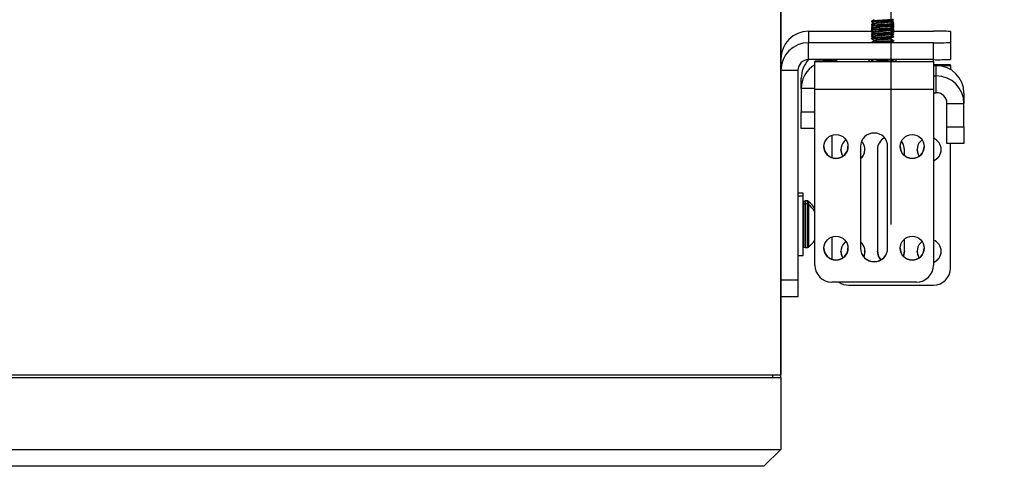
# Model space of a CAD drawing. Header units: inches. Extents: x 0.3 to 33.8, y 0.2 to 21.7.
# Tile 122 of 209: x 21.4 to 22.9, y 9.1 to 9.7. Entities that reach past the tile are written whole.
import ezdxf

# ---------------------------------------------------------------- set-up
doc = ezdxf.new("R2010")
doc.units = ezdxf.units.IN
doc.header["$MEASUREMENT"] = 0
doc.layers.add('BORDERS', color=7, linetype='Continuous')
doc.styles.add('SLDTEXTSTYLE0', font='TXT', dxfattribs={"width": 0.75})
doc.dimstyles.new('SLDDIMSTYLE0', dxfattribs={"dimtxt": 0.137795, "dimasz": 0.14, "dimexe": 0, "dimexo": 0.0625, "dimgap": 0.034449, "dimtad": 1, "dimdec": 3, "dimlfac": 5, "dimrnd": 1e-09, "dimzin": 12, "dimdsep": 46, "dimtxsty": 'SLDTEXTSTYLE0', "dimblk1": 'CLOSED', "dimblk2": 'CLOSED', "dimsah": 1, "dimcen": 0.09, "dimadec": 0, "dimazin": 3, "dimtfac": 1, "dimtdec": 3, "dimtofl": 0, "dimtmove": 0, "dimatfit": 3, "dimldrblk": 'CLOSED', "dimfxl": 0, "dimfrac": 2, "dimtolj": 1, "dimtzin": 12, "dimarcsym": 0})
doc.dimstyles.new('SLDDIMSTYLE1', dxfattribs={"dimtxt": 0.137795, "dimasz": 0.14, "dimexe": 0, "dimexo": 0.0625, "dimgap": 0.034449, "dimtad": 1, "dimdec": 3, "dimlfac": 5, "dimrnd": 1e-09, "dimzin": 4, "dimdsep": 46, "dimtxsty": 'SLDTEXTSTYLE0', "dimblk1": 'CLOSED', "dimblk2": 'CLOSED', "dimsah": 1, "dimcen": 0.09, "dimadec": 0, "dimazin": 1, "dimtfac": 1, "dimtdec": 3, "dimtofl": 0, "dimtmove": 0, "dimatfit": 3, "dimldrblk": 'CLOSED', "dimfxl": 0, "dimfrac": 2, "dimtolj": 1, "dimtzin": 12, "dimarcsym": 0})

# ---------------------------------------------------------------- blocks, each defined once
blk = doc.blocks.new('_Closed')
at = {"color": 0, "linetype": 'ByBlock', "lineweight": -2}
for p, q in [((-1, 0.166667), (0, 0)), ((-1, 0.166667), (-1, -0.166667)), ((0, 0), (-1, -0.166667)), ((0, 0), (-1, 0))]:
    blk.add_line(p, q, dxfattribs=at)
blk = doc.blocks.new('_D_13')
at = {"layer": 'BORDERS'}
for p, q in [((24.195, 11.5815), (24.1531, 11.5815)), ((24.1531, 11.5815), (24.1531, 11.3627)), ((24.5005, 11.5815), (24.5425, 11.5815)), ((24.5425, 11.5815), (24.5425, 11.3627)), ((24.1531, 11.3627), (24.195, 11.3627)), ((24.5425, 11.3627), (24.5005, 11.3627)), ((22.721, 9.4265), (22.721, 11.1959)), ((26.245, 9.1573), (26.245, 11.1959)), ((26.245, 11.1565), (22.721, 11.1565))]:
    blk.add_line(p, q, dxfattribs=at)
at = {"layer": 'BORDERS', "xscale": 0.14, "yscale": 0.14, "rotation": 180.0000000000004}
blk.add_blockref('_Closed', (22.721, 11.1565, -0.1545), dxfattribs=at)
at = {"layer": 'BORDERS', "xscale": 0.14, "yscale": 0.14}
blk.add_blockref('_Closed', (26.245, 11.1565, -0.1545), dxfattribs=at)
at = {"layer": 'BORDERS', "char_height": 0.1378, "attachment_point": 1, "style": 'SLDTEXTSTYLE0'}
for s, insert in [('448', (24.195, 11.5403)), ('17.620', (24.0678, 11.3342))]:
    blk.add_mtext(s, dxfattribs=dict(at, insert=insert))
blk = doc.blocks.new('_D_14')
at = {"layer": 'BORDERS'}
for p, q in [((24.1441, 12.3019), (24.1022, 12.3019)), ((24.1022, 12.3019), (24.1022, 12.0831)), ((24.5514, 12.3019), (24.5934, 12.3019)), ((24.5934, 12.3019), (24.5934, 12.0831)), ((24.1022, 12.0831), (24.1441, 12.0831)), ((24.5934, 12.0831), (24.5514, 12.0831)), ((18.4635, 9.6415), (18.4635, 11.9163)), ((27.315, 9.5576), (27.315, 11.9163)), ((18.4635, 11.877), (27.315, 11.877))]:
    blk.add_line(p, q, dxfattribs=at)
at = {"layer": 'BORDERS', "xscale": 0.14, "yscale": 0.14}
for p, rotation in [((18.4635, 11.877, -0.1545), 180), ((27.315, 11.877, -0.1545), 360)]:
    blk.add_blockref('_Closed', p, dxfattribs=dict(at, rotation=rotation))
at = {"layer": 'BORDERS', "char_height": 0.1378, "attachment_point": 1, "style": 'SLDTEXTSTYLE0'}
for s, insert in [('1124', (24.1441, 12.2608)), ('44.257', (24.0678, 12.0546))]:
    blk.add_mtext(s, dxfattribs=dict(at, insert=insert))

msp = doc.modelspace()

# ---------------------------------------------------------------- linework, layer by layer
at = {"color": 7, "linetype": 'Continuous', "lineweight": 25}
for p, q in [((22.55853, 9.20483), (22.55853, 10.62977)), ((22.55853, 10.62977), (22.55853, 9.20483)), ((22.69213, 9.72635), (22.69213, 9.72557)), ((22.69213, 9.72191), (22.69213, 9.72112)), ((22.69213, 9.7201), (22.69213, 9.71932)), ((22.69352, 9.71806), (22.69213, 9.71666)), ((22.69317, 9.72255), (22.69217, 9.72197)), ((22.69221, 9.72104), (22.69294, 9.72061)), ((22.69339, 9.72222), (22.6923, 9.72197)), ((22.69363, 9.71814), (22.69262, 9.71754)), ((22.69441, 9.72421), (22.69292, 9.72272)), ((22.69362, 9.71796), (22.69376, 9.7182)), ((22.69387, 9.71827), (22.69376, 9.7182)), ((22.72207, 9.72478), (22.72102, 9.72583)), ((22.72303, 9.71856), (22.72129, 9.7203)), ((22.72193, 9.72446), (22.72206, 9.72454)), ((22.72385, 9.72461), (22.72206, 9.72438)), ((22.72284, 9.71875), (22.72478, 9.71987)), ((22.72483, 9.72094), (22.72361, 9.72164)), ((22.72493, 9.72467), (22.72398, 9.72561)), ((22.72451, 9.71786), (22.72485, 9.718)), ((22.72483, 9.7189), (22.72455, 9.71907)), ((22.72493, 9.72245), (22.72493, 9.72323)), ((22.72493, 9.718), (22.72493, 9.71878)), ((22.59927, 9.71163), (22.59927, 9.69471)), ((22.59927, 9.71163), (22.69217, 9.71163)), ((22.69213, 9.71768), (22.69213, 9.7169)), ((22.69213, 9.71566), (22.69213, 9.71488)), ((22.69213, 9.71385), (22.69213, 9.71307)), ((22.69213, 9.71143), (22.69213, 9.71097)), ((22.69213, 9.71097), (22.69213, 9.71018)), ((22.69213, 9.7076), (22.69213, 9.70682)), ((22.69213, 9.70472), (22.69213, 9.70393)), ((22.69216, 9.70388), (22.69337, 9.70318)), ((22.69274, 9.71605), (22.69217, 9.71572)), ((22.69387, 9.71202), (22.69218, 9.71104)), ((22.69387, 9.70577), (22.69218, 9.70479)), ((22.69248, 9.71479), (22.69221, 9.71488)), ((22.69221, 9.71479), (22.69294, 9.71437)), ((22.69266, 9.71157), (22.69228, 9.71143)), ((22.6924, 9.71638), (22.69256, 9.71663)), ((22.69386, 9.71203), (22.69283, 9.71141)), ((22.72481, 9.71423), (22.72321, 9.71516)), ((22.72451, 9.71161), (22.72485, 9.71175)), ((22.72462, 9.71163), (22.78353, 9.71163)), ((22.72481, 9.70798), (22.72472, 9.70803)), ((22.72493, 9.7162), (22.72493, 9.71698)), ((22.72493, 9.71409), (22.72493, 9.71456)), ((22.72493, 9.71331), (22.72493, 9.71409)), ((22.72493, 9.71175), (22.72493, 9.71253)), ((22.72493, 9.70995), (22.72493, 9.71073)), ((22.72493, 9.70706), (22.72493, 9.70784)), ((22.72493, 9.7037), (22.72493, 9.70448)), ((22.80853, 9.7114), (22.80853, 9.69494)), ((22.78353, 9.69471), (22.59927, 9.69471)), ((22.59927, 9.66971), (22.59927, 9.69471)), ((22.69213, 9.70135), (22.69213, 9.70057)), ((22.72213, 9.69517), (22.72122, 9.69521)), ((22.72493, 9.69745), (22.72493, 9.69823)), ((22.78353, 9.66971), (22.78353, 9.69471)), ((22.80853, 9.69494), (22.80853, 9.66994)), ((22.78353, 9.66971), (22.59927, 9.66971)), ((22.60853, 9.66754), (22.60853, 9.66688)), ((22.60853, 9.62576), (22.60853, 9.66688)), ((22.60853, 9.66688), (22.78353, 9.66688)), ((22.62927, 9.66788), (22.62609, 9.66776)), ((22.62927, 9.66971), (22.62927, 9.66788)), ((22.62927, 9.66788), (22.64177, 9.66788)), ((22.62927, 9.66776), (22.62927, 9.66788)), ((22.64177, 9.66777), (22.63353, 9.66777)), ((22.64177, 9.66788), (22.64177, 9.66777)), ((22.68863, 9.66765), (22.68863, 9.66971)), ((22.69213, 9.66971), (22.69213, 9.66932)), ((22.69387, 9.66827), (22.69218, 9.66729)), ((22.69485, 9.6677), (22.69353, 9.66754)), ((22.72078, 9.66919), (22.72034, 9.66907)), ((22.72245, 9.66971), (22.72104, 9.66957)), ((22.72493, 9.66956), (22.72493, 9.66971)), ((22.72843, 9.66765), (22.72843, 9.66971)), ((22.78353, 9.66688), (22.78353, 9.66971)), ((22.78353, 9.66688), (22.78353, 9.62576)), ((22.80853, 9.66195), (22.78353, 9.66195)), ((22.78778, 9.66095), (22.78353, 9.66095)), ((22.78778, 9.64585), (22.78778, 9.66095)), ((22.80853, 9.66129), (22.80853, 9.66195)), ((22.80853, 9.66129), (22.80853, 9.65527)), ((22.58353, 9.65396), (22.55853, 9.65396)), ((22.58353, 9.65396), (22.58353, 9.34472)), ((22.78353, 9.64585), (22.78778, 9.64585)), ((22.78778, 9.62086), (22.78778, 9.64585)), ((22.58853, 9.62713), (22.58853, 9.64223)), ((22.58853, 9.62713), (22.58853, 9.59288)), ((22.60853, 9.62713), (22.58853, 9.62713)), ((22.78353, 9.62576), (22.60853, 9.62576)), ((22.60853, 9.36652), (22.60853, 9.62576)), ((22.78353, 9.62576), (22.78353, 9.36652)), ((22.78353, 9.62086), (22.78778, 9.62086)), ((22.82853, 9.6202), (22.82853, 9.60511)), ((22.80353, 9.60511), (22.82853, 9.60511)), ((22.80353, 9.57086), (22.80353, 9.60511)), ((22.82853, 9.57086), (22.82853, 9.60511)), ((22.58853, 9.56811), (22.58853, 9.59288)), ((22.58853, 9.59288), (22.60853, 9.59288)), ((22.60853, 9.56811), (22.58853, 9.56811)), ((22.63353, 9.55807), (22.63353, 9.52518)), ((22.80353, 9.57086), (22.82853, 9.57086)), ((22.80353, 9.54609), (22.80353, 9.57086)), ((22.82853, 9.57086), (22.82853, 9.54609)), ((22.82853, 9.54609), (22.80353, 9.54609)), ((22.80853, 9.3621), (22.80853, 9.54609)), ((22.67603, 9.54151), (22.67603, 9.39152)), ((22.70103, 9.5371), (22.70103, 9.3871)), ((22.71603, 9.39152), (22.71603, 9.54151)), ((22.74103, 9.52808), (22.74103, 9.5371)), ((22.59153, 9.47296), (22.58353, 9.47296)), ((22.59153, 9.46839), (22.59153, 9.47296)), ((22.59153, 9.46839), (22.58353, 9.46839)), ((22.59153, 9.38089), (22.59153, 9.46839)), ((22.59418, 9.46137), (22.59195, 9.46056)), ((22.59195, 9.46056), (22.59195, 9.45599)), ((22.59418, 9.4568), (22.59195, 9.45599)), ((22.59418, 9.46137), (22.59418, 9.4568)), ((22.59418, 9.4568), (22.59418, 9.39248)), ((22.59728, 9.46141), (22.5944, 9.46141)), ((22.5944, 9.46141), (22.5944, 9.45684)), ((22.59728, 9.45684), (22.5944, 9.45684)), ((22.5944, 9.45684), (22.5944, 9.39244)), ((22.59728, 9.46141), (22.59728, 9.45684)), ((22.59728, 9.45684), (22.59728, 9.39244)), ((22.59927, 9.46072), (22.59927, 9.45614)), ((22.59195, 9.45599), (22.59195, 9.39329)), ((22.59927, 9.45614), (22.59927, 9.39313)), ((22.63353, 9.40808), (22.63353, 9.37519)), ((22.74103, 9.3871), (22.74103, 9.40518)), ((22.59195, 9.39329), (22.59418, 9.39248)), ((22.5944, 9.39244), (22.59728, 9.39244)), ((22.73952, 9.37948), (22.74103, 9.3871)), ((22.58353, 9.38089), (22.59153, 9.38089)), ((22.55853, 9.34472), (22.58353, 9.34472)), ((22.58353, 9.34472), (22.58353, 9.31995)), ((22.75853, 9.34152), (22.63353, 9.34152)), ((22.65853, 9.3371), (22.78353, 9.3371)), ((22.58353, 9.31995), (22.55853, 9.31995)), ((18.73353, 9.20483), (22.55853, 9.20483)), ((18.73353, 9.20083), (22.55853, 9.20083)), ((22.54603, 9.20483), (22.54603, 9.20095)), ((22.55853, 9.20083), (22.55853, 9.20483)), ((22.55853, 9.20083), (22.55853, 9.09459)), ((18.73353, 9.09459), (22.55853, 9.09459)), ((22.55853, 9.09459), (22.53353, 9.06982)), ((22.53353, 9.06982), (18.75853, 9.06982))]:
    msp.add_line(p, q, dxfattribs=at)
at = {"color": 7, "linetype": 'Continuous', "lineweight": 25, "flags": 128}
for points in [[(22.69623, 9.69796), (22.69596, 9.69796), (22.69493, 9.69791), (22.69596, 9.69786), (22.69619, 9.69786)], [(22.71916, 9.69509), (22.72109, 9.69512), (22.72213, 9.69517)], [(22.74103, 9.5371), (22.7395, 9.54475), (22.73657, 9.54968)], [(22.65013, 9.52739), (22.64842, 9.53055), (22.64708, 9.53733)], [(22.76263, 9.52739), (22.76092, 9.53055), (22.75958, 9.53733)], [(22.65013, 9.37739), (22.64842, 9.38056), (22.64708, 9.38733)], [(22.68248, 9.38733), (22.68113, 9.38056), (22.68048, 9.37917)], [(22.70584, 9.37432), (22.70255, 9.37968), (22.70103, 9.38733)], [(22.70103, 9.3871), (22.70255, 9.37945), (22.70571, 9.37425)], [(22.74103, 9.38733), (22.7395, 9.37968), (22.73945, 9.37955)], [(22.76263, 9.37739), (22.76092, 9.38056), (22.75958, 9.38733)]]:
    msp.add_lwpolyline(points, dxfattribs=at)
at = {"color": 7, "linetype": 'Continuous', "lineweight": 25}
for centre in [(22.63978, 9.54151), (22.75228, 9.54151), (22.63978, 9.39152), (22.75228, 9.39152)]:
    msp.add_circle(centre, 0.0177, dxfattribs=at)
for centre, radius, start, end in [((22.72402, 9.73182), 0.00721, 268.60824, 277.21408), ((22.59927, 9.67088), 0.04075, 89.9988, 179.9988), ((22.69245, 9.71793), 0.0013, 255.69011, 274.89969), ((22.78978, 9.02821), 0.68345, 88.42788, 90.52392), ((22.59927, 9.65396), 0.04075, 89.9988, 179.9988), ((22.78978, 10.37813), 0.68345, 269.47608, 271.57212), ((22.59927, 9.65396), 0.01575, 89.9988, 179.9988), ((22.62927, 9.64223), 0.04075, 137.58553, 179.99981), ((22.62927, 9.62713), 0.04075, 120.60761, 179.99947), ((22.62728, 8.98435), 0.68345, 89.47608, 91.57212), ((22.70853, 10.54291), 0.87549, 268.69754, 271.30246), ((22.78978, 10.35313), 0.68345, 269.47608, 271.57212), ((22.78978, 10.34448), 0.68345, 269.47608, 271.57212), ((22.78778, 9.6202), 0.04075, 0.0012, 90.0012), ((22.78778, 9.60511), 0.04075, 0.0012, 90.0012), ((22.78778, 9.60511), 0.01575, 0.0012, 90.0012), ((22.69603, 9.54151), 0.02, 0.00193, 179.99807), ((22.66478, 9.5371), 0.0177, 125.79813, 213.55856), ((22.66478, 9.5371), 0.0177, 309.46238, 43.56482), ((22.72103, 9.5371), 0.02, 119.37466, 179.99947), ((22.77728, 9.5371), 0.0177, 125.79813, 213.55856), ((22.77728, 9.5371), 0.0177, 290.67569, 69.32431), ((22.63978, 9.54174), 0.0177, 180.0012, 270.0012), ((22.63978, 9.54174), 0.0177, 269.9988, 359.9988), ((22.66478, 9.53733), 0.0177, 309.46255, 359.99959), ((22.75228, 9.54174), 0.0177, 180.0012, 270.0012), ((22.75228, 9.54174), 0.0177, 269.9988, 359.9988), ((22.77728, 9.53733), 0.0177, 290.67614, 359.99911), ((22.59217, 9.45995), 0.000644, 110, 180), ((22.5944, 9.46077), 0.000644, 90, 110), ((22.5944, 9.45619), 0.000644, 90, 110), ((22.59728, 9.45819), 0.00322, 51.66575, 90), ((22.59728, 9.45362), 0.00322, 51.66575, 90), ((22.57436, 9.42921), 0.04017, 31.72118, 51.66575), ((22.59217, 9.45538), 0.000644, 110, 180), ((22.57436, 9.42464), 0.04017, 31.72118, 51.66575), ((22.57436, 9.42464), 0.04017, 308.33425, 328.27882), ((22.66478, 9.3871), 0.0177, 125.79813, 213.55856), ((22.66478, 9.3871), 0.0177, 333.03693, 50.53774), ((22.77728, 9.3871), 0.0177, 125.79813, 213.55856), ((22.77728, 9.3871), 0.0177, 290.67569, 69.32431), ((22.59217, 9.39389), 0.000644, 180, 250), ((22.5944, 9.39308), 0.000644, 250, 270), ((22.59728, 9.39566), 0.00322, 270, 308.33425), ((22.63978, 9.39175), 0.0177, 180.0012, 270.0012), ((22.63978, 9.39175), 0.0177, 269.9988, 359.9988), ((22.69603, 9.39175), 0.02, 180.00193, 359.99807), ((22.69603, 9.39152), 0.02, 180.00193, 359.99807), ((22.75228, 9.39175), 0.0177, 180.0012, 270.0012), ((22.75228, 9.39175), 0.0177, 269.9988, 359.9988), ((22.77728, 9.38733), 0.0177, 290.67614, 359.99911), ((22.63353, 9.36652), 0.025, 180.0012, 270.0012), ((22.75853, 9.36652), 0.025, 269.9988, 359.9988), ((22.78353, 9.3621), 0.025, 269.9988, 359.9988), ((22.65853, 9.36211), 0.025, 235.41887, 270.00014)]:
    msp.add_arc(centre, radius, start, end, dxfattribs=at)
for points, knots in [([(22.69248, 9.72104), (22.69233, 9.72108), (22.69172, 9.72122), (22.69277, 9.72137), (22.69355, 9.72148)], [0, 0, 0, 0, 0.2462697, 1, 1, 1, 1]), ([(22.69627, 9.7288), (22.69559, 9.72841), (22.69422, 9.72761), (22.69286, 9.72682), (22.69218, 9.72643)], [0, 0, 0, 0, 0.4995569, 1, 1, 1, 1]), ([(22.69627, 9.72255), (22.69559, 9.72216), (22.69422, 9.72136), (22.69286, 9.72057), (22.69218, 9.72018)], [0, 0, 0, 0, 0.4995569, 1, 1, 1, 1]), ([(22.69221, 9.72549), (22.6929, 9.72509), (22.69426, 9.7243), (22.69562, 9.7235), (22.6963, 9.72311)], [0, 0, 0, 0, 0.50039113, 1, 1, 1, 1]), ([(22.69221, 9.71924), (22.6929, 9.71884), (22.69426, 9.71805), (22.69562, 9.71725), (22.6963, 9.71686)], [0, 0, 0, 0, 0.50039113, 1, 1, 1, 1]), ([(22.69366, 9.71803), (22.69345, 9.71801), (22.69223, 9.71789), (22.69226, 9.71778), (22.69228, 9.71768)], [0, 0, 0, 0, 0.17909376, 1, 1, 1, 1]), ([(22.69239, 9.72557), (22.69241, 9.72565), (22.69244, 9.72584), (22.69537, 9.72614), (22.70029, 9.72649), (22.70656, 9.72687), (22.71309, 9.72726), (22.71898, 9.72768), (22.72307, 9.72811), (22.72503, 9.72844), (22.72476, 9.72862), (22.72471, 9.72865)], [0, 0, 0, 0, 0.0888101, 0.2154135, 0.3420168, 0.4686202, 0.5952235, 0.7218269, 0.8484302, 0.9750336, 1, 1, 1, 1]), ([(22.69239, 9.71932), (22.69241, 9.7194), (22.69244, 9.71959), (22.69537, 9.71989), (22.70029, 9.72024), (22.70656, 9.72062), (22.71309, 9.72101), (22.71898, 9.72143), (22.72307, 9.72186), (22.72503, 9.72219), (22.72476, 9.72237), (22.72471, 9.7224)], [0, 0, 0, 0, 0.0888101, 0.21541345, 0.34201681, 0.46862016, 0.59522352, 0.72182688, 0.84843023, 0.97503359, 1, 1, 1, 1]), ([(22.72466, 9.72948), (22.72474, 9.72943), (22.72507, 9.72924), (22.72309, 9.7289), (22.71898, 9.72846), (22.71309, 9.72804), (22.70656, 9.72765), (22.70028, 9.72727), (22.6954, 9.72692), (22.6926, 9.72664), (22.69252, 9.72648), (22.6925, 9.72642)], [0, 0, 0, 0, 0.0383308, 0.1667349, 0.2951391, 0.4235432, 0.5519473, 0.6803515, 0.8087556, 0.9371597, 1, 1, 1, 1]), ([(22.72466, 9.72323), (22.72474, 9.72318), (22.72507, 9.72299), (22.72309, 9.72265), (22.71898, 9.72221), (22.71309, 9.72179), (22.70656, 9.7214), (22.70028, 9.72102), (22.6954, 9.72067), (22.6926, 9.72039), (22.69252, 9.72023), (22.6925, 9.72017)], [0, 0, 0, 0, 0.0383308, 0.1667349, 0.2951391, 0.4235432, 0.5519473, 0.6803515, 0.8087556, 0.9371597, 1, 1, 1, 1]), ([(22.69296, 9.72267), (22.69336, 9.72244), (22.69394, 9.7221), (22.69453, 9.72176), (22.69472, 9.72165)], [0, 0, 0, 0, 0.6809467, 1, 1, 1, 1]), ([(22.69595, 9.723), (22.69512, 9.72295), (22.69342, 9.72285), (22.69313, 9.72275), (22.69298, 9.7227)], [0, 0, 0, 0, 0.48837219, 1, 1, 1, 1]), ([(22.72073, 9.72629), (22.72075, 9.72627), (22.72094, 9.7261), (22.71946, 9.72579), (22.7164, 9.72536), (22.71196, 9.72495), (22.70705, 9.72456), (22.70233, 9.72418), (22.69863, 9.72382), (22.69642, 9.72351), (22.6964, 9.72331), (22.69638, 9.72323)], [0, 0, 0, 0, 0.01871523, 0.14612714, 0.27353905, 0.40095095, 0.52836286, 0.65577477, 0.78318668, 0.91059859, 1, 1, 1, 1]), ([(22.72073, 9.72004), (22.72075, 9.72002), (22.72094, 9.71985), (22.71946, 9.71954), (22.7164, 9.71911), (22.71196, 9.7187), (22.70705, 9.71831), (22.70233, 9.71793), (22.69863, 9.71757), (22.69642, 9.71726), (22.6964, 9.71706), (22.69638, 9.71698)], [0, 0, 0, 0, 0.0187152, 0.1461271, 0.273539, 0.400951, 0.5283629, 0.6557748, 0.7831867, 0.9105986, 1, 1, 1, 1]), ([(22.72078, 9.72544), (22.72041, 9.7253), (22.71966, 9.72501), (22.71634, 9.72458), (22.71197, 9.72417), (22.70704, 9.72378), (22.70232, 9.7234), (22.69866, 9.72304), (22.69658, 9.72276), (22.69651, 9.72259), (22.69649, 9.72255)], [0, 0, 0, 0, 0.1348302, 0.2696604, 0.4044906, 0.5393208, 0.674151, 0.8089812, 0.9438114, 1, 1, 1, 1]), ([(22.72078, 9.71919), (22.72041, 9.71905), (22.71966, 9.71876), (22.71634, 9.71833), (22.71197, 9.71792), (22.70704, 9.71753), (22.70232, 9.71715), (22.69866, 9.71679), (22.69658, 9.71651), (22.69651, 9.71634), (22.69649, 9.7163)], [0, 0, 0, 0, 0.1348302, 0.2696604, 0.4044906, 0.5393208, 0.674151, 0.8089812, 0.9438114, 1, 1, 1, 1]), ([(22.72435, 9.72299), (22.72373, 9.72337), (22.72246, 9.72414), (22.72118, 9.72492), (22.72053, 9.72531)], [0, 0, 0, 0, 0.4899935, 1, 1, 1, 1]), ([(22.72435, 9.71674), (22.72373, 9.71712), (22.72246, 9.71789), (22.72118, 9.71867), (22.72053, 9.71906)], [0, 0, 0, 0, 0.4899935, 1, 1, 1, 1]), ([(22.72085, 9.72629), (22.72152, 9.72668), (22.72288, 9.72747), (22.72424, 9.72826), (22.72491, 9.72865)], [0, 0, 0, 0, 0.4998875, 1, 1, 1, 1]), ([(22.72085, 9.72004), (22.72152, 9.72043), (22.72288, 9.72122), (22.72424, 9.72201), (22.72491, 9.7224)], [0, 0, 0, 0, 0.4998875, 1, 1, 1, 1]), ([(22.72452, 9.72093), (22.72469, 9.72087), (22.72526, 9.72066), (22.72403, 9.72035), (22.72182, 9.72012), (22.72099, 9.72003)], [0, 0, 0, 0, 0.2103072, 0.7025699, 1, 1, 1, 1]), ([(22.72106, 9.71926), (22.72186, 9.71934), (22.72402, 9.71957), (22.72521, 9.71983), (22.72482, 9.72), (22.72478, 9.72002)], [0, 0, 0, 0, 0.3393728, 0.9190018, 1, 1, 1, 1]), ([(22.72198, 9.72469), (22.72211, 9.72464), (22.72229, 9.72457), (22.7219, 9.72451), (22.7218, 9.7245)], [0, 0, 0, 0, 0.7508937, 1, 1, 1, 1]), ([(22.72351, 9.72592), (22.72327, 9.72606), (22.72272, 9.72638), (22.72217, 9.7267), (22.72186, 9.72688)], [0, 0, 0, 0, 0.43927397, 1, 1, 1, 1]), ([(22.72298, 9.71851), (22.72302, 9.71849), (22.72337, 9.7184), (22.72279, 9.7183), (22.72229, 9.71821)], [0, 0, 0, 0, 0.1368239, 1, 1, 1, 1]), ([(22.72232, 9.71798), (22.72246, 9.71806), (22.72265, 9.71817), (22.72284, 9.71828), (22.72289, 9.71831)], [0, 0, 0, 0, 0.7244164, 1, 1, 1, 1]), ([(22.72385, 9.72461), (22.72415, 9.72488), (22.72459, 9.72526), (22.72374, 9.72569), (22.72346, 9.72583)], [0, 0, 0, 0, 0.6738976, 1, 1, 1, 1]), ([(22.72463, 9.7189), (22.72474, 9.71887), (22.7254, 9.71869), (22.72455, 9.71851), (22.72385, 9.71836)], [0, 0, 0, 0, 0.1700379, 1, 1, 1, 1]), ([(22.69216, 9.71638), (22.69284, 9.71599), (22.69355, 9.71558), (22.69426, 9.71516), (22.69428, 9.71515)], [0, 0, 0, 0, 0.9627771, 1, 1, 1, 1]), ([(22.69216, 9.71013), (22.69284, 9.70974), (22.69355, 9.70933), (22.69426, 9.70891), (22.69428, 9.7089)], [0, 0, 0, 0, 0.9627771, 1, 1, 1, 1]), ([(22.69627, 9.7163), (22.69559, 9.71591), (22.69422, 9.71511), (22.69286, 9.71432), (22.69218, 9.71393)], [0, 0, 0, 0, 0.4995569, 1, 1, 1, 1]), ([(22.69627, 9.71006), (22.69559, 9.70966), (22.69422, 9.70886), (22.69286, 9.70807), (22.69218, 9.70768)], [0, 0, 0, 0, 0.4995569, 1, 1, 1, 1]), ([(22.69627, 9.70381), (22.69559, 9.70341), (22.69422, 9.70261), (22.69286, 9.70182), (22.69218, 9.70143)], [0, 0, 0, 0, 0.4995569, 1, 1, 1, 1]), ([(22.69221, 9.71299), (22.6929, 9.71259), (22.69426, 9.7118), (22.69562, 9.711), (22.6963, 9.71061)], [0, 0, 0, 0, 0.50039113, 1, 1, 1, 1]), ([(22.69221, 9.70674), (22.6929, 9.70634), (22.69426, 9.70555), (22.69562, 9.70475), (22.6963, 9.70436)], [0, 0, 0, 0, 0.50039113, 1, 1, 1, 1]), ([(22.69226, 9.70674), (22.69225, 9.70684), (22.69225, 9.70706), (22.69535, 9.70739), (22.7003, 9.70774), (22.70656, 9.70812), (22.71309, 9.70851), (22.71898, 9.70893), (22.72307, 9.70937), (22.72503, 9.70969), (22.72476, 9.70987), (22.72471, 9.7099)], [0, 0, 0, 0, 0.1179748, 0.240526, 0.3630771, 0.4856282, 0.6081793, 0.7307305, 0.8532816, 0.9758327, 1, 1, 1, 1]), ([(22.6924, 9.71013), (22.69235, 9.71021), (22.69226, 9.71041), (22.69387, 9.71062), (22.69574, 9.71076), (22.69601, 9.71078)], [0, 0, 0, 0, 0.3917731, 0.9109472, 1, 1, 1, 1]), ([(22.69485, 9.71145), (22.69388, 9.71135), (22.69225, 9.71119), (22.69238, 9.71103), (22.69243, 9.71097)], [0, 0, 0, 0, 0.5955078, 1, 1, 1, 1]), ([(22.69485, 9.7052), (22.69388, 9.7051), (22.69225, 9.70494), (22.69238, 9.70478), (22.69243, 9.70472)], [0, 0, 0, 0, 0.5955078, 1, 1, 1, 1]), ([(22.6924, 9.70388), (22.69236, 9.70396), (22.69228, 9.70416), (22.69366, 9.70435), (22.69522, 9.70447), (22.69523, 9.70447)], [0, 0, 0, 0, 0.429136, 0.9978232, 1, 1, 1, 1]), ([(22.69239, 9.71307), (22.69241, 9.71315), (22.69244, 9.71334), (22.69537, 9.71364), (22.70029, 9.71399), (22.70656, 9.71437), (22.71309, 9.71476), (22.71898, 9.71518), (22.72307, 9.71562), (22.72503, 9.71594), (22.72476, 9.71612), (22.72471, 9.71615)], [0, 0, 0, 0, 0.0888101, 0.21541345, 0.34201681, 0.46862016, 0.59522352, 0.72182688, 0.84843023, 0.97503359, 1, 1, 1, 1]), ([(22.69239, 9.70057), (22.69241, 9.70065), (22.69244, 9.70084), (22.69537, 9.70114), (22.70029, 9.70149), (22.70656, 9.70187), (22.71309, 9.70226), (22.71898, 9.70268), (22.72307, 9.70312), (22.72503, 9.70344), (22.72476, 9.70362), (22.72471, 9.70365)], [0, 0, 0, 0, 0.0888101, 0.2154135, 0.3420168, 0.4686202, 0.5952235, 0.7218269, 0.8484302, 0.9750336, 1, 1, 1, 1]), ([(22.72466, 9.71698), (22.72474, 9.71693), (22.72507, 9.71674), (22.72309, 9.7164), (22.71898, 9.71596), (22.71309, 9.71554), (22.70656, 9.71515), (22.70028, 9.71477), (22.6954, 9.71442), (22.6926, 9.71414), (22.69252, 9.71398), (22.6925, 9.71392)], [0, 0, 0, 0, 0.0383308, 0.1667349, 0.2951391, 0.4235432, 0.5519473, 0.6803515, 0.8087556, 0.9371597, 1, 1, 1, 1]), ([(22.72466, 9.71073), (22.72474, 9.71068), (22.72507, 9.71049), (22.72309, 9.71015), (22.71898, 9.70971), (22.71309, 9.70929), (22.70656, 9.7089), (22.70028, 9.70853), (22.6954, 9.70817), (22.6926, 9.70789), (22.69252, 9.70773), (22.6925, 9.70767)], [0, 0, 0, 0, 0.0383308, 0.1667349, 0.2951391, 0.4235432, 0.5519473, 0.6803515, 0.8087556, 0.9371597, 1, 1, 1, 1]), ([(22.72466, 9.70448), (22.72474, 9.70443), (22.72507, 9.70424), (22.72309, 9.7039), (22.71898, 9.70346), (22.71309, 9.70304), (22.70656, 9.70265), (22.70028, 9.70228), (22.6954, 9.70192), (22.6926, 9.70164), (22.69252, 9.70148), (22.6925, 9.70143)], [0, 0, 0, 0, 0.0383308, 0.1667349, 0.2951391, 0.4235432, 0.5519473, 0.6803515, 0.8087556, 0.9371597, 1, 1, 1, 1]), ([(22.69629, 9.71686), (22.69536, 9.71682), (22.69369, 9.71673), (22.69291, 9.71666), (22.69256, 9.71663)], [0, 0, 0, 0, 0.5535775, 1, 1, 1, 1]), ([(22.72073, 9.71379), (22.72075, 9.71377), (22.72094, 9.7136), (22.71946, 9.71329), (22.7164, 9.71287), (22.71196, 9.71245), (22.70705, 9.71206), (22.70233, 9.71168), (22.69863, 9.71132), (22.69642, 9.71101), (22.6964, 9.71081), (22.69638, 9.71073)], [0, 0, 0, 0, 0.0187152, 0.1461271, 0.273539, 0.400951, 0.5283629, 0.6557748, 0.7831867, 0.9105986, 1, 1, 1, 1]), ([(22.72073, 9.70754), (22.72075, 9.70752), (22.72094, 9.70735), (22.71946, 9.70704), (22.7164, 9.70662), (22.71196, 9.7062), (22.70705, 9.70581), (22.70233, 9.70543), (22.69863, 9.70507), (22.69642, 9.70476), (22.6964, 9.70456), (22.69638, 9.70448)], [0, 0, 0, 0, 0.01871523, 0.14612714, 0.27353905, 0.40095095, 0.52836286, 0.65577477, 0.78318668, 0.91059859, 1, 1, 1, 1]), ([(22.72078, 9.71294), (22.72041, 9.7128), (22.71966, 9.71251), (22.71634, 9.71208), (22.71197, 9.71167), (22.70704, 9.71128), (22.70232, 9.7109), (22.69866, 9.71054), (22.69658, 9.71026), (22.69651, 9.71009), (22.69649, 9.71005)], [0, 0, 0, 0, 0.1348302, 0.2696604, 0.4044906, 0.5393208, 0.674151, 0.8089812, 0.9438114, 1, 1, 1, 1]), ([(22.72078, 9.70669), (22.72041, 9.70655), (22.71966, 9.70626), (22.71634, 9.70583), (22.71197, 9.70542), (22.70704, 9.70503), (22.70232, 9.70465), (22.69866, 9.70429), (22.69658, 9.70401), (22.69651, 9.70385), (22.69649, 9.7038)], [0, 0, 0, 0, 0.1348302, 0.2696604, 0.4044906, 0.5393208, 0.674151, 0.8089812, 0.9438114, 1, 1, 1, 1]), ([(22.72435, 9.71049), (22.72373, 9.71087), (22.72246, 9.71164), (22.72118, 9.71242), (22.72053, 9.71281)], [0, 0, 0, 0, 0.4899935, 1, 1, 1, 1]), ([(22.72435, 9.70424), (22.72373, 9.70462), (22.72246, 9.70539), (22.72118, 9.70617), (22.72053, 9.70656)], [0, 0, 0, 0, 0.4899935, 1, 1, 1, 1]), ([(22.7207, 9.7125), (22.72132, 9.71256), (22.72346, 9.71276), (22.72493, 9.71304), (22.72469, 9.71325), (22.72462, 9.71331)], [0, 0, 0, 0, 0.2226927, 0.7730258, 1, 1, 1, 1]), ([(22.72085, 9.71379), (22.72152, 9.71418), (22.72288, 9.71497), (22.72424, 9.71576), (22.72491, 9.71615)], [0, 0, 0, 0, 0.4998875, 1, 1, 1, 1]), ([(22.72085, 9.70754), (22.72152, 9.70794), (22.72288, 9.70872), (22.72424, 9.70951), (22.72491, 9.7099)], [0, 0, 0, 0, 0.4998875, 1, 1, 1, 1]), ([(22.72085, 9.70129), (22.72152, 9.70169), (22.72288, 9.70247), (22.72424, 9.70326), (22.72491, 9.70365)], [0, 0, 0, 0, 0.4998875, 1, 1, 1, 1]), ([(22.72462, 9.71409), (22.72469, 9.71403), (22.72492, 9.71382), (22.72355, 9.71356), (22.72154, 9.71337), (22.72104, 9.71332)], [0, 0, 0, 0, 0.2372605, 0.8125345, 1, 1, 1, 1]), ([(22.72462, 9.70784), (22.72469, 9.70778), (22.72492, 9.70757), (22.72355, 9.70731), (22.72154, 9.70712), (22.72104, 9.70707)], [0, 0, 0, 0, 0.2372605, 0.8125345, 1, 1, 1, 1]), ([(22.72125, 9.70631), (22.72167, 9.70635), (22.7236, 9.70653), (22.72492, 9.70679), (22.72469, 9.707), (22.72462, 9.70706)], [0, 0, 0, 0, 0.1651282, 0.756217, 1, 1, 1, 1]), ([(22.72232, 9.71173), (22.72246, 9.71181), (22.72327, 9.71228), (22.7241, 9.71276), (22.72478, 9.71316)], [0, 0, 0, 0, 0.1676364, 1, 1, 1, 1]), ([(22.72232, 9.70548), (22.72246, 9.70556), (22.72327, 9.70603), (22.7241, 9.70651), (22.72478, 9.70691)], [0, 0, 0, 0, 0.16763641, 1, 1, 1, 1]), ([(22.72463, 9.71265), (22.72474, 9.71262), (22.72539, 9.71245), (22.72455, 9.71227), (22.72386, 9.71212)], [0, 0, 0, 0, 0.17233468, 1, 1, 1, 1]), ([(22.72452, 9.71469), (22.72475, 9.71462), (22.72514, 9.71451), (22.72464, 9.71441), (22.72444, 9.71436)], [0, 0, 0, 0, 0.5939434, 1, 1, 1, 1]), ([(22.69627, 9.69756), (22.69559, 9.69716), (22.69422, 9.69636), (22.69286, 9.69557), (22.69218, 9.69518)], [0, 0, 0, 0, 0.4995569, 1, 1, 1, 1]), ([(22.69221, 9.70049), (22.6929, 9.70009), (22.69426, 9.6993), (22.69562, 9.6985), (22.6963, 9.69811)], [0, 0, 0, 0, 0.5003911, 1, 1, 1, 1]), ([(22.72466, 9.69823), (22.72474, 9.69818), (22.72507, 9.69799), (22.72309, 9.69765), (22.71898, 9.69721), (22.71309, 9.69679), (22.70656, 9.6964), (22.70028, 9.69603), (22.6954, 9.69567), (22.6926, 9.69539), (22.69252, 9.69523), (22.6925, 9.69518)], [0, 0, 0, 0, 0.0383308, 0.1667349, 0.2951391, 0.4235432, 0.5519473, 0.6803515, 0.8087556, 0.9371597, 1, 1, 1, 1]), ([(22.72073, 9.70129), (22.72075, 9.70127), (22.72094, 9.7011), (22.71946, 9.70079), (22.7164, 9.70037), (22.71196, 9.69995), (22.70705, 9.69956), (22.70233, 9.69918), (22.69863, 9.69882), (22.69642, 9.69851), (22.6964, 9.69831), (22.69638, 9.69823)], [0, 0, 0, 0, 0.0187152, 0.1461271, 0.273539, 0.400951, 0.5283629, 0.6557748, 0.7831867, 0.9105986, 1, 1, 1, 1]), ([(22.72078, 9.70044), (22.72041, 9.7003), (22.71966, 9.70001), (22.71634, 9.69958), (22.71197, 9.69917), (22.70704, 9.69878), (22.70232, 9.6984), (22.69866, 9.69804), (22.69658, 9.69776), (22.69651, 9.6976), (22.69649, 9.69755)], [0, 0, 0, 0, 0.1348302, 0.2696604, 0.4044906, 0.5393208, 0.674151, 0.8089812, 0.9438114, 1, 1, 1, 1]), ([(22.69831, 9.69509), (22.69901, 9.69514), (22.70128, 9.69531), (22.70661, 9.69562), (22.71307, 9.69601), (22.71899, 9.69643), (22.72307, 9.69687), (22.72503, 9.69719), (22.72476, 9.69737), (22.72471, 9.6974)], [0, 0, 0, 0, 0.0802815, 0.2572456, 0.4342098, 0.611174, 0.7881382, 0.9651023, 1, 1, 1, 1]), ([(22.72435, 9.69799), (22.72373, 9.69837), (22.72246, 9.69914), (22.72118, 9.69992), (22.72053, 9.70031)], [0, 0, 0, 0, 0.4899935, 1, 1, 1, 1]), ([(22.72085, 9.69504), (22.72152, 9.69544), (22.72288, 9.69622), (22.72424, 9.69701), (22.72491, 9.69741)], [0, 0, 0, 0, 0.4998875, 1, 1, 1, 1]), ([(22.69221, 9.66924), (22.6929, 9.66884), (22.69388, 9.66827), (22.69487, 9.6677), (22.69517, 9.66752)], [0, 0, 0, 0, 0.6916753, 1, 1, 1, 1]), ([(22.69239, 9.66932), (22.69234, 9.6694), (22.69225, 9.66953), (22.69354, 9.66966), (22.69405, 9.66971)], [0, 0, 0, 0, 0.60953129, 1, 1, 1, 1]), ([(22.72073, 9.67004), (22.72075, 9.67002), (22.72094, 9.66985), (22.71946, 9.66954), (22.7164, 9.66912), (22.71196, 9.66871), (22.70702, 9.66831), (22.70243, 9.66794), (22.69935, 9.66767), (22.69851, 9.66752), (22.69836, 9.6675)], [0, 0, 0, 0, 0.02308197, 0.1802223, 0.33736263, 0.49450296, 0.65164328, 0.80878361, 0.96592394, 1, 1, 1, 1]), ([(22.72306, 9.66753), (22.72287, 9.66765), (22.72203, 9.66816), (22.72118, 9.66867), (22.72053, 9.66906)], [0, 0, 0, 0, 0.2289288, 1, 1, 1, 1]), ([(22.7207, 9.66875), (22.72132, 9.66881), (22.72346, 9.66902), (22.72493, 9.66929), (22.72469, 9.6695), (22.72462, 9.66956)], [0, 0, 0, 0, 0.2226927, 0.7730258, 1, 1, 1, 1]), ([(22.72232, 9.66798), (22.72246, 9.66806), (22.72327, 9.66854), (22.7241, 9.66901), (22.72478, 9.66941)], [0, 0, 0, 0, 0.1676364, 1, 1, 1, 1])]:
    msp.add_open_spline(points, degree=3, knots=knots, dxfattribs=at)

# ---------------------------------------------------------------- dimensions: what is measured, and where the dimension line sits
at = {"layer": 'BORDERS'}
for base, p1, p2, dimstyle, picture, middle in [((27.31498, 11.87696), (18.46353, 9.60214), (27.31498, 9.51822), 'SLDDIMSTYLE0', '_D_14', (24.34777, 11.87696)), ((22.72103, 11.15654), (26.24498, 9.11796), (22.72103, 9.3871), 'SLDDIMSTYLE1', '_D_13', (24.34777, 11.15654))]:
    dim = msp.add_linear_dim(base=base, p1=p1, p2=p2, dimstyle=dimstyle, dxfattribs=at)
    dim.commit()
    dim.dimension.update_dxf_attribs({"geometry": picture, "text_midpoint": middle, "dimtype": 160})

doc.saveas('drawing.dxf')
